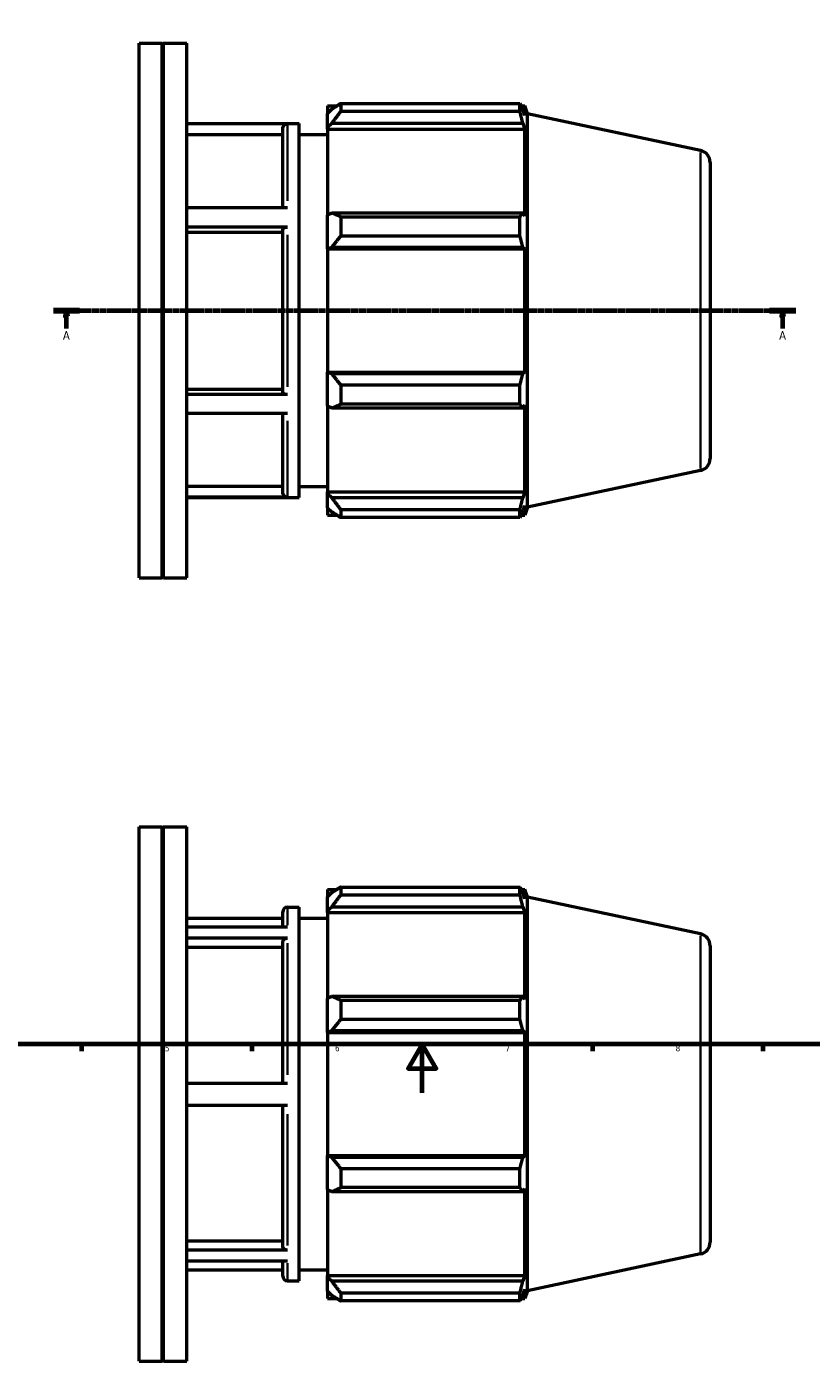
# Model space of a CAD drawing. Header units: millimetres. Extents: x -143 to 958, y -110 to 792.
# Tile 3 of 6: x 258 to 581, y -110 to 439. Entities that reach past the tile are written whole.
import ezdxf

# ---------------------------------------------------------------- set-up
doc = ezdxf.new("R2010")
doc.units = ezdxf.units.MM
doc.linetypes.add('CHAIN', pattern=[0.7087, 0.4724, -0.0591, 0.1181, -0.0591])
for name, color, linetype, lineweight in [('Border (ISO)', 7, 'Continuous', 70), ('Section Line (ISO)', 7, 'CHAIN', 70), ('Visible (ISO)', 7, 'Continuous', 50), ('Visible Narrow (ISO)', 7, 'Continuous', 35)]:
    doc.layers.add(name, color=color, linetype=linetype, lineweight=lineweight)
doc.styles.add('Label Text (ISO)', font='tahoma.ttf')
doc.styles.add('Note Text (ISO)', font='tahoma.ttf')

# ---------------------------------------------------------------- blocks, each defined once
blk = doc.blocks.new('Borders Default Border')
at = {"layer": 'Border (ISO)'}
for p, q in [((280.33, 20), (280.33, 17.1)), ((350.42, 20), (350.42, 17.1)), ((490.58, 20), (490.58, 17.1)), ((560.67, 20), (560.67, 17.1))]:
    blk.add_line(p, q, dxfattribs=at)
at = {"layer": 'Border (ISO)', "flags": 128}
for points in [[(20, 20), (20, 574), (821, 574), (821, 20), (20, 20)], [(420.5, 0), (420.5, 20), (414.73, 10), (426.27, 10), (420.5, 20)]]:
    blk.add_lwpolyline(points, dxfattribs=at)
at = {"layer": 'Border (ISO)', "color": 232, "true_color": 0xca0064, "char_height": 2.5, "attachment_point": 7, "style": 'Note Text (ISO)'}
for s, insert in [('5', (314.64, 17.05)), ('6', (384.66, 17.05)), ('7', (454.77, 17.1)), ('8', (524.81, 17.04))]:
    blk.add_mtext(s, dxfattribs=dict(at, insert=insert))
blk = doc.blocks.new('2dTransSection0')
at = {"layer": 'Section Line (ISO)', "linetype": 'CHAIN'}
blk.add_line((268.78, 321.93), (574.28, 321.93), dxfattribs=at)
at = {"layer": 'Section Line (ISO)', "linetype": 'Continuous', "lineweight": 140}
for p, q in [((268.78, 321.93), (279.55, 321.93)), ((563.51, 321.93), (574.28, 321.93))]:
    blk.add_line(p, q, dxfattribs=at)
at = {"layer": 'Section Line (ISO)', "linetype": 'Continuous'}
for p, q in [((274.17, 321.93), (273.67, 319.43)), ((273.67, 319.43), (274.67, 319.43)), ((274.17, 319.43), (274.17, 321.93)), ((274.67, 319.43), (274.17, 321.93)), ((274.17, 314.58), (274.17, 319.43)), ((568.89, 321.93), (568.39, 319.43)), ((568.39, 319.43), (569.39, 319.43)), ((568.89, 319.43), (568.89, 321.93)), ((569.39, 319.43), (568.89, 321.93)), ((568.89, 314.58), (568.89, 319.43))]:
    blk.add_line(p, q, dxfattribs=at)
at = {"layer": 'Section Line (ISO)', "linetype": 'Continuous', "flags": 128}
for points in [[(274.67, 319.43), (274.17, 321.93), (273.67, 319.43), (274.67, 319.43)], [(569.39, 319.43), (568.89, 321.93), (568.39, 319.43), (569.39, 319.43)]]:
    blk.add_lwpolyline(points, dxfattribs=at)
at = {"layer": 'Section Line (ISO)'}
for points in [[(274.67, 319.43), (274.17, 321.93), (273.67, 319.43), (274.67, 319.43)], [(569.39, 319.43), (568.89, 321.93), (568.39, 319.43), (569.39, 319.43)]]:
    blk.add_solid(points, dxfattribs=at)
at = {"layer": 'Section Line (ISO)', "char_height": 3.5, "attachment_point": 7, "style": 'Label Text (ISO)'}
for insert in [(272.68, 309.93), (567.41, 309.93)]:
    blk.add_mtext('A', dxfattribs=dict(at, insert=insert))

msp = doc.modelspace()

# ---------------------------------------------------------------- linework, layer by layer
at = {"layer": 'Visible (ISO)'}
for p, q in [((304.031, 211.927), (304.031, 431.927)), ((304.031, 431.927), (313.523, 431.927)), ((313.523, 211.927), (313.523, 431.927)), ((313.823, 431.627), (313.523, 431.927)), ((313.823, 431.627), (314.123, 431.927)), ((313.823, 212.227), (313.823, 431.627)), ((314.123, 211.927), (314.123, 431.927)), ((314.123, 431.927), (323.615, 431.927)), ((323.615, 211.927), (323.615, 431.927)), ((387.011, 407.081), (387.011, 403.809)), ((387.011, 407.081), (460.739, 407.081)), ((460.739, 403.809), (460.739, 407.081)), ((381.581, 406.092), (381.581, 403.06)), ((381.581, 406.092), (385.434, 406.092)), ((383.391, 404.786), (381.581, 403.06)), ((381.581, 397.385), (381.581, 403.06)), ((460.739, 403.809), (387.011, 403.809)), ((461.252, 406.092), (462.798, 406.092)), ((462.798, 402.197), (461.916, 404.786)), ((463.831, 402.912), (462.798, 406.092)), ((462.798, 402.197), (462.798, 406.092)), ((463.831, 240.943), (463.831, 402.912)), ((535.071, 387.769), (463.831, 402.912)), ((323.615, 398.852), (369.831, 398.852)), ((365.117, 398.71), (323.615, 398.71)), ((363.117, 364.116), (363.117, 396.706)), ((369.831, 245.002), (369.831, 398.852)), ((381.581, 397.385), (383.391, 398.991)), ((381.581, 396.583), (381.581, 397.385)), ((381.581, 396.583), (381.581, 361.208)), ((381.581, 396.583), (462.798, 396.583)), ((383.391, 398.991), (461.916, 398.991)), ((461.916, 398.991), (462.798, 396.583)), ((462.798, 360.79), (462.798, 396.583)), ((363.117, 394.176), (323.615, 394.176)), ((369.831, 394.327), (381.581, 394.327)), ((539.031, 382.878), (539.031, 260.976)), ((365.117, 364.116), (323.615, 364.116)), ((383.391, 362.044), (381.581, 361.208)), ((381.581, 347.508), (381.581, 361.208)), ((461.916, 362.044), (383.391, 362.044)), ((387.011, 360.472), (387.011, 352.571)), ((387.011, 360.472), (460.739, 360.472)), ((460.739, 352.571), (460.739, 360.472)), ((462.798, 360.79), (461.916, 362.044)), ((365.117, 356.269), (323.615, 356.269)), ((363.117, 354.002), (323.615, 354.002)), ((363.117, 288.317), (363.117, 355.267)), ((460.739, 352.571), (387.011, 352.571)), ((381.581, 347.508), (383.391, 348.053)), ((381.581, 347.236), (381.581, 347.508)), ((381.581, 347.236), (381.581, 296.618)), ((381.581, 347.236), (462.798, 347.236)), ((383.391, 348.053), (461.916, 348.053)), ((461.916, 348.053), (462.798, 347.236)), ((462.798, 296.618), (462.798, 347.236)), ((381.581, 296.346), (381.581, 296.618)), ((381.581, 296.618), (462.798, 296.618)), ((462.798, 296.618), (461.916, 295.802)), ((383.391, 295.802), (381.581, 296.346)), ((381.581, 282.646), (381.581, 296.346)), ((461.916, 295.802), (383.391, 295.802)), ((387.011, 291.284), (387.011, 283.383)), ((387.011, 291.284), (460.739, 291.284)), ((460.739, 283.383), (460.739, 291.284)), ((323.615, 289.581), (363.117, 289.581)), ((365.117, 287.315), (323.615, 287.315)), ((381.581, 282.646), (383.391, 281.811)), ((381.581, 282.646), (381.581, 247.272)), ((383.391, 281.811), (461.916, 281.811)), ((460.739, 283.383), (387.011, 283.383)), ((461.916, 281.811), (462.798, 283.064)), ((462.798, 247.272), (462.798, 283.064)), ((365.117, 279.486), (323.615, 279.486)), ((363.117, 247.13), (363.117, 279.486)), ((535.071, 256.086), (463.831, 240.943)), ((323.615, 249.66), (363.117, 249.66)), ((369.831, 249.527), (381.581, 249.527)), ((381.581, 246.469), (381.581, 247.272)), ((381.581, 247.272), (462.798, 247.272)), ((462.798, 247.272), (461.916, 244.864)), ((365.117, 245.127), (323.615, 245.127)), ((323.615, 245.002), (369.831, 245.002)), ((381.581, 240.795), (381.581, 246.469)), ((383.391, 244.864), (381.581, 246.469)), ((461.916, 244.864), (383.391, 244.864)), ((461.916, 239.068), (462.798, 241.658)), ((462.798, 237.762), (462.798, 241.658)), ((381.581, 240.795), (383.391, 239.068)), ((381.581, 240.795), (381.581, 237.762)), ((381.581, 237.762), (385.434, 237.762)), ((387.011, 240.046), (387.011, 236.773)), ((387.011, 240.046), (460.739, 240.046)), ((460.739, 236.773), (387.011, 236.773)), ((460.739, 236.773), (460.739, 240.046)), ((461.252, 237.762), (462.798, 237.762)), ((463.831, 240.943), (462.798, 237.762)), ((304.031, 211.927), (313.523, 211.927)), ((313.823, 212.227), (313.523, 211.927)), ((313.823, 212.227), (314.123, 211.927)), ((314.123, 211.927), (323.615, 211.927)), ((304.031, -110.471), (304.031, 109.529)), ((304.031, 109.529), (313.523, 109.529)), ((313.523, -110.471), (313.523, 109.529)), ((313.823, 109.229), (313.523, 109.529)), ((313.823, 109.229), (314.123, 109.529)), ((313.823, -110.171), (313.823, 109.229)), ((314.123, -110.471), (314.123, 109.529)), ((314.123, 109.529), (323.615, 109.529)), ((323.615, -110.471), (323.615, 109.529)), ((381.581, 83.694), (381.581, 80.661)), ((381.581, 83.694), (385.434, 83.694)), ((383.391, 82.388), (381.581, 80.661)), ((387.011, 84.683), (387.011, 81.41)), ((387.011, 84.683), (460.739, 84.683)), ((460.739, 81.41), (460.739, 84.683)), ((461.252, 83.694), (462.798, 83.694)), ((462.798, 79.798), (461.916, 82.388)), ((463.831, 80.513), (462.798, 83.694)), ((462.798, 79.798), (462.798, 83.694)), ((381.581, 74.987), (381.581, 80.661)), ((460.739, 81.41), (387.011, 81.41)), ((463.831, -81.455), (463.831, 80.513)), ((535.071, 65.371), (463.831, 80.513)), ((323.615, 71.929), (363.117, 71.929)), ((363.117, 68.227), (363.117, 74.454)), ((365.117, 76.454), (369.831, 76.454)), ((369.831, -77.396), (369.831, 76.454)), ((369.831, 71.929), (381.581, 71.929)), ((381.581, 74.987), (383.391, 76.592)), ((381.581, 74.184), (381.581, 74.987)), ((381.581, 74.184), (381.581, 38.81)), ((381.581, 74.184), (462.798, 74.184)), ((383.391, 76.592), (461.916, 76.592)), ((461.916, 76.592), (462.798, 74.184)), ((462.798, 38.392), (462.798, 74.184)), ((365.117, 68.227), (323.615, 68.227)), ((365.117, 63.687), (323.615, 63.687)), ((363.117, 3.903), (363.117, 61.951)), ((539.031, 60.48), (539.031, -61.422)), ((363.117, 59.76), (323.615, 59.76)), ((383.391, 39.646), (381.581, 38.81)), ((381.581, 25.11), (381.581, 38.81)), ((461.916, 39.646), (383.391, 39.646)), ((462.798, 38.392), (461.916, 39.646)), ((387.011, 38.073), (387.011, 30.173)), ((387.011, 38.073), (460.739, 38.073)), ((460.739, 30.173), (460.739, 38.073)), ((460.739, 30.173), (387.011, 30.173)), ((381.581, 25.11), (383.391, 25.654)), ((381.581, 24.838), (381.581, 25.11)), ((381.581, 24.838), (381.581, -25.78)), ((381.581, 24.838), (462.798, 24.838)), ((383.391, 25.654), (461.916, 25.654)), ((461.916, 25.654), (462.798, 24.838)), ((462.798, -25.78), (462.798, 24.838)), ((365.117, 3.903), (323.615, 3.903)), ((365.117, -5.147), (323.615, -5.147)), ((363.117, -63.061), (363.117, -5.147)), ((381.581, -26.052), (381.581, -25.78)), ((381.581, -25.78), (462.798, -25.78)), ((381.581, -39.752), (381.581, -26.052)), ((383.391, -26.597), (381.581, -26.052)), ((461.916, -26.597), (383.391, -26.597)), ((462.798, -25.78), (461.916, -26.597)), ((387.011, -31.115), (387.011, -39.016)), ((387.011, -31.115), (460.739, -31.115)), ((460.739, -39.016), (460.739, -31.115)), ((381.581, -39.752), (381.581, -75.126)), ((381.581, -39.752), (383.391, -40.588)), ((383.391, -40.588), (461.916, -40.588)), ((460.739, -39.016), (387.011, -39.016)), ((461.916, -40.588), (462.798, -39.334)), ((462.798, -75.126), (462.798, -39.334)), ((323.615, -60.87), (363.117, -60.87)), ((365.117, -64.796), (323.615, -64.796)), ((365.117, -69.305), (323.615, -69.305)), ((363.117, -75.396), (363.117, -69.305)), ((535.071, -66.313), (463.831, -81.455)), ((323.615, -72.871), (363.117, -72.871)), ((369.831, -72.871), (381.581, -72.871)), ((381.581, -75.929), (381.581, -75.126)), ((381.581, -75.126), (462.798, -75.126)), ((381.581, -81.604), (381.581, -75.929)), ((383.391, -77.535), (381.581, -75.929)), ((462.798, -75.126), (461.916, -77.535)), ((365.117, -77.396), (369.831, -77.396)), ((381.581, -81.604), (381.581, -84.636)), ((381.581, -81.604), (383.391, -83.33)), ((461.916, -77.535), (383.391, -77.535)), ((387.011, -82.353), (387.011, -85.625)), ((387.011, -82.353), (460.739, -82.353)), ((460.739, -85.625), (460.739, -82.353)), ((461.916, -83.33), (462.798, -80.741)), ((462.798, -84.636), (462.798, -80.741)), ((463.831, -81.455), (462.798, -84.636)), ((381.581, -84.636), (385.434, -84.636)), ((460.739, -85.625), (387.011, -85.625)), ((461.252, -84.636), (462.798, -84.636)), ((304.031, -110.471), (313.523, -110.471)), ((313.823, -110.171), (313.523, -110.471)), ((313.823, -110.171), (314.123, -110.471)), ((314.123, -110.471), (323.615, -110.471))]:
    msp.add_line(p, q, dxfattribs=at)
for centre, radius, start, end in [((534.031, 382.878), 5, 0, 78), ((534.031, 260.976), 5, 282, 0), ((365.117, 74.454), 2, 90, 180), ((534.031, 60.48), 5, 0, 78), ((534.031, -61.422), 5, 282, 0), ((365.117, -75.396), 2, 180, 270)]:
    msp.add_arc(centre, radius, start, end, dxfattribs=at)
for points, weights in [([(387.011, 407.081), (385.129, 405.91), (383.391, 404.786)], [1.01554393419, 1.01107043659, 1.00579491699]), ([(460.739, 407.081), (461.351, 405.91), (461.916, 404.786)], [1, 1.00115591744, 1.00149495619]), ([(383.391, 398.991), (385.129, 401.351), (387.011, 403.809)], [1.00579491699, 1.01107043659, 1.01554393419]), ([(461.916, 398.991), (461.351, 401.351), (460.739, 403.809)], [1.00149495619, 1.00115591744, 1]), ([(387.011, 360.472), (385.129, 361.274), (383.391, 362.044)], [1.01554393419, 1.01107043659, 1.00579491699]), ([(460.739, 360.472), (461.351, 361.274), (461.916, 362.044)], [1, 1.00115591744, 1.00149495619]), ([(383.391, 348.053), (385.129, 350.266), (387.011, 352.571)], [1.00579491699, 1.01107043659, 1.01554393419]), ([(461.916, 348.053), (461.351, 350.266), (460.739, 352.571)], [1.00149495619, 1.00115591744, 1]), ([(387.011, 291.284), (385.129, 293.589), (383.391, 295.802)], [1.01554393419, 1.01107043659, 1.00579491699]), ([(460.739, 291.284), (461.351, 293.589), (461.916, 295.802)], [1, 1.00115591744, 1.00149495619]), ([(383.391, 281.811), (385.129, 282.581), (387.011, 283.383)], [1.00579491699, 1.01107043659, 1.01554393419]), ([(461.916, 281.811), (461.351, 282.581), (460.739, 283.383)], [1.00149495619, 1.00115591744, 1]), ([(387.011, 240.046), (385.129, 242.504), (383.391, 244.864)], [1.01554393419, 1.01107043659, 1.00579491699]), ([(460.739, 240.046), (461.351, 242.504), (461.916, 244.864)], [1, 1.00115591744, 1.00149495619]), ([(383.391, 239.068), (385.129, 237.944), (387.011, 236.773)], [1.00579491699, 1.01107043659, 1.01554393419]), ([(461.916, 239.068), (461.351, 237.944), (460.739, 236.773)], [1.00149495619, 1.00115591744, 1]), ([(387.011, 84.683), (385.129, 83.512), (383.391, 82.388)], [1.01554393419, 1.01107043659, 1.00579491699]), ([(460.739, 84.683), (461.351, 83.512), (461.916, 82.388)], [1, 1.00115591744, 1.00149495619]), ([(383.391, 76.592), (385.129, 78.952), (387.011, 81.41)], [1.00579491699, 1.01107043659, 1.01554393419]), ([(461.916, 76.592), (461.351, 78.952), (460.739, 81.41)], [1.00149495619, 1.00115591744, 1]), ([(387.011, 38.073), (385.129, 38.875), (383.391, 39.646)], [1.01554393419, 1.01107043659, 1.00579491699]), ([(460.739, 38.073), (461.351, 38.875), (461.916, 39.646)], [1, 1.00115591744, 1.00149495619]), ([(383.391, 25.654), (385.129, 27.867), (387.011, 30.173)], [1.00579491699, 1.01107043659, 1.01554393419]), ([(461.916, 25.654), (461.351, 27.867), (460.739, 30.173)], [1.00149495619, 1.00115591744, 1]), ([(387.011, -31.115), (385.129, -28.81), (383.391, -26.597)], [1.01554393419, 1.01107043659, 1.00579491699]), ([(460.739, -31.115), (461.351, -28.81), (461.916, -26.597)], [1, 1.00115591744, 1.00149495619]), ([(383.391, -40.588), (385.129, -39.818), (387.011, -39.016)], [1.00579491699, 1.01107043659, 1.01554393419]), ([(461.916, -40.588), (461.351, -39.818), (460.739, -39.016)], [1.00149495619, 1.00115591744, 1]), ([(387.011, -82.353), (385.129, -79.895), (383.391, -77.535)], [1.01554393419, 1.01107043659, 1.00579491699]), ([(460.739, -82.353), (461.351, -79.895), (461.916, -77.535)], [1, 1.00115591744, 1.00149495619]), ([(383.391, -83.33), (385.129, -84.454), (387.011, -85.625)], [1.00579491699, 1.01107043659, 1.01554393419]), ([(461.916, -83.33), (461.351, -84.454), (460.739, -85.625)], [1.00149495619, 1.00115591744, 1])]:
    msp.add_rational_spline(points, weights, degree=2, dxfattribs=at)
for points, knots in [([(363.117, 396.706), (363.117, 396.954), (363.175, 397.245), (363.364, 397.702), (363.529, 397.949), (363.878, 398.298), (364.124, 398.463), (364.58, 398.652), (364.87, 398.71), (365.117, 398.71)], [0.88945262, 0.88945262, 0.88945262, 0.88945262, 0.96368979, 0.96368979, 1.03785071, 1.03785071, 1.11192441, 1.11192441, 1.18592805, 1.18592805, 1.18592805, 1.18592805]), ([(363.117, 355.267), (363.117, 355.391), (363.175, 355.537), (363.364, 355.765), (363.529, 355.888), (363.878, 356.063), (364.124, 356.146), (364.58, 356.24), (364.87, 356.269), (365.117, 356.269)], [0.88945262, 0.88945262, 0.88945262, 0.88945262, 0.96368979, 0.96368979, 1.03785071, 1.03785071, 1.11192441, 1.11192441, 1.18592805, 1.18592805, 1.18592805, 1.18592805]), ([(365.117, 287.315), (364.87, 287.315), (364.58, 287.344), (364.124, 287.438), (363.878, 287.521), (363.529, 287.696), (363.364, 287.819), (363.175, 288.047), (363.117, 288.193), (363.117, 288.317)], [0, 0, 0, 0, 0.07400922, 0.07400922, 0.14807971, 0.14807971, 0.22222649, 0.22222649, 0.29643994, 0.29643994, 0.29643994, 0.29643994]), ([(365.117, 245.127), (364.87, 245.127), (364.58, 245.185), (364.124, 245.374), (363.878, 245.538), (363.529, 245.888), (363.364, 246.135), (363.175, 246.592), (363.117, 246.883), (363.117, 247.13)], [0, 0, 0, 0, 0.07400922, 0.07400922, 0.14807971, 0.14807971, 0.22222649, 0.22222649, 0.29643994, 0.29643994, 0.29643994, 0.29643994]), ([(363.117, 61.951), (363.117, 62.165), (363.175, 62.418), (363.364, 62.814), (363.529, 63.027), (363.878, 63.33), (364.124, 63.473), (364.58, 63.636), (364.87, 63.687), (365.117, 63.687)], [0.88945262, 0.88945262, 0.88945262, 0.88945262, 0.96368979, 0.96368979, 1.03785071, 1.03785071, 1.11192441, 1.11192441, 1.18592805, 1.18592805, 1.18592805, 1.18592805]), ([(365.117, -64.796), (364.87, -64.796), (364.58, -64.745), (364.124, -64.582), (363.878, -64.439), (363.529, -64.136), (363.364, -63.923), (363.175, -63.527), (363.117, -63.275), (363.117, -63.061)], [0, 0, 0, 0, 0.07400922, 0.07400922, 0.14807971, 0.14807971, 0.22222649, 0.22222649, 0.29643994, 0.29643994, 0.29643994, 0.29643994])]:
    msp.add_open_spline(points, degree=3, knots=knots, dxfattribs=at)
at = {"layer": 'Visible Narrow (ISO)'}
for p, q in [((365.117, 398.41), (365.117, 367.058)), ((535.071, 256.896), (535.071, 386.959)), ((365.117, 353.034), (365.117, 290.544)), ((365.117, 276.552), (365.117, 245.413)), ((365.117, 76.433), (365.117, 69.016)), ((365.117, 61.646), (365.117, 7.466)), ((535.071, -65.502), (535.071, 64.56)), ((365.117, -8.709), (365.117, -62.766)), ((365.117, -70.081), (365.117, -77.376))]:
    msp.add_line(p, q, dxfattribs=at)

# ---------------------------------------------------------------- block references
msp.add_blockref('Borders Default Border', (0, 0))
at = {"layer": 'Section Line (ISO)'}
msp.add_blockref('2dTransSection0', (0, 0), dxfattribs=at)

doc.saveas('drawing.dxf')
